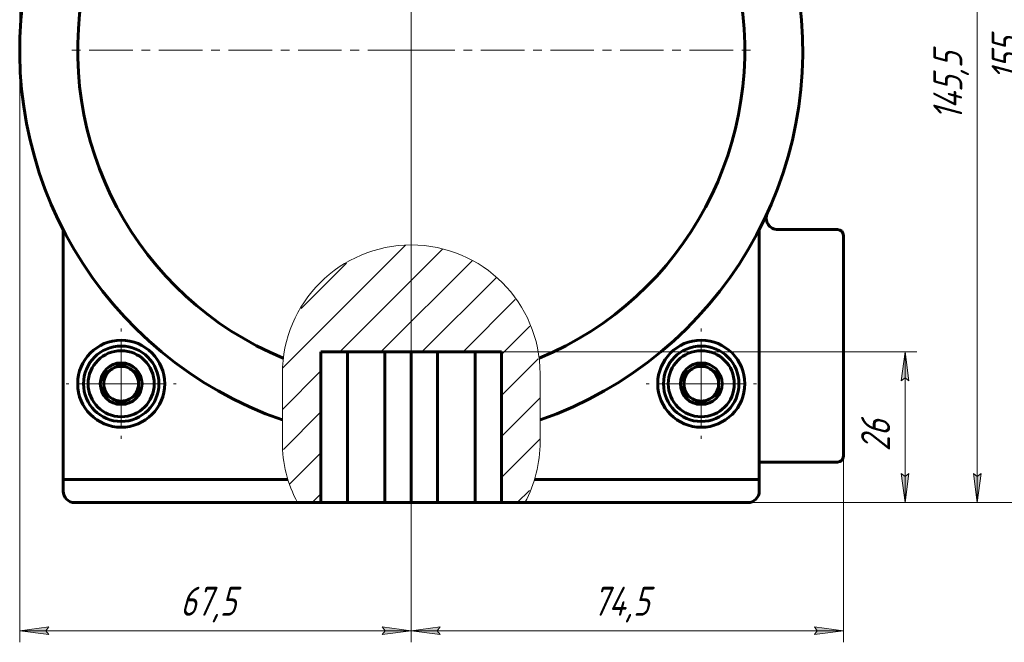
# Model space of a CAD drawing. Header units: millimetres. Extents: x 0 to 841, y 0 to 594.
# Tile 16 of 25: x 575 to 745, y 178 to 285. Entities that reach past the tile are written whole.
import ezdxf

# ---------------------------------------------------------------- set-up
doc = ezdxf.new("R2010")
doc.units = ezdxf.units.MM
for name, pattern in [('K5LT_AXLED', [12, 7.5, -1.5, 1.5, -1.5]), ('K5LT_BASIC', [0]), ('K5LT_THIN', [0]), ('K5LT_THIN_INCLUDED_TO_HATCHING', [0])]:
    doc.linetypes.add(name, pattern=pattern)
doc.layers.add('Системный слой', color=7, linetype='Continuous')
doc.layers.add('Системный слой (1)', color=7, linetype='Continuous', true_color=0x6c6c6c)
doc.styles.add('KDIMTEXTSTYLE', font='txt', dxfattribs={"width": 0.96, "oblique": 15, "height": 5})
doc.styles.add('KTEXTSTYLE', font='txt', dxfattribs={"width": 0.96, "height": 5})
doc.dimstyles.new('KDIMSTYLE (1.00)', dxfattribs={"dimtxt": 5, "dimasz": 1, "dimexe": 2, "dimexo": 0, "dimgap": 1, "dimtad": 1, "dimtxsty": 'KDIMTEXTSTYLE', "dimsah": 1, "dimcen": 0, "dimdle": 1, "dimadec": 0, "dimazin": 0, "dimtfac": 0.667, "dimtmove": 0, "dimatfit": 3, "dimfxl": 1, "dimtvp": 1, "dimtolj": 1, "dimtzin": 0, "dimarcsym": 0})

# ---------------------------------------------------------------- blocks, each defined once
blk = doc.blocks.new('U82')
at = {"layer": 'Системный слой (1)', "color": 150, "linetype": 'K5LT_BASIC', "lineweight": 60, "true_color": 0x0080ff}
for p, q in [((584.93, 201.59), (623.32, 201.59)), ((662.54, 201.59), (700.93, 201.59))]:
    blk.add_line(p, q, dxfattribs=at)
blk = doc.blocks.new('U84')
at = {"layer": 'Системный слой (1)', "color": 150, "linetype": 'K5LT_BASIC', "lineweight": 60, "true_color": 0x0080ff}
for p, q in [((582.93, 205.59), (621.67, 205.59)), ((664.19, 205.59), (702.93, 205.59))]:
    blk.add_line(p, q, dxfattribs=at)
blk = doc.blocks.new('U86')
at = {"layer": 'Системный слой (1)', "color": 7, "linetype": 'K5LT_THIN_INCLUDED_TO_HATCHING', "lineweight": 18}
for p, q in [((620.71, 223.8), (620.71, 212.05)), ((665.15, 212.05), (665.15, 223.8))]:
    blk.add_line(p, q, dxfattribs=at)
for centre, start, end in [((642.93, 223.8), 0, 180), ((642.93, 212.05), 180, 208.0736), ((642.93, 212.05), 331.9264, 0)]:
    blk.add_arc(centre, 22.22, start, end, dxfattribs=at)
blk = doc.blocks.new('U87')
at = {"layer": 'Системный слой (1)', "color": 30, "linetype": 'K5LT_AXLED', "lineweight": 18, "true_color": 0xff8000}
for q in [(592.93, 231.59), (583.43, 222.09), (602.43, 222.09), (592.93, 212.59)]:
    blk.add_line((592.93, 222.09), q, dxfattribs=at)
blk = doc.blocks.new('U89')
at = {"layer": 'Системный слой (1)', "color": 30, "linetype": 'K5LT_AXLED', "lineweight": 18, "true_color": 0xff8000}
for q in [(692.93, 231.59), (683.43, 222.09), (702.43, 222.09), (692.93, 212.59)]:
    blk.add_line((692.93, 222.09), q, dxfattribs=at)
blk = doc.blocks.new('D12')
at = {"layer": 'Системный слой (1)'}
for points in [[(579.93, 397.33), (580.43, 397.99), (575.43, 397.33), (580.43, 396.68)], [(702.93, 397.33), (697.93, 397.99), (698.43, 397.33), (697.93, 396.68)]]:
    blk.add_hatch(color=7, dxfattribs=at).paths.add_polyline_path(points)
at = {"layer": 'Системный слой (1)', "color": 7, "linetype": 'K5LT_THIN', "lineweight": 18}
for p, q in [((575.43, 279.59), (575.43, 399.33)), ((702.93, 324.48), (702.93, 399.33)), ((575.43, 397.33), (580.43, 397.99)), ((580.43, 396.68), (575.43, 397.33)), ((702.93, 397.33), (575.43, 397.33)), ((580.43, 397.99), (579.93, 397.33)), ((579.93, 397.33), (580.43, 396.68)), ((698.43, 397.33), (697.93, 397.99)), ((697.93, 397.99), (702.93, 397.33)), ((702.93, 397.33), (697.93, 396.68)), ((697.93, 396.68), (698.43, 397.33))]:
    blk.add_line(p, q, dxfattribs=at)
blk.add_wipeout([(632.12, 398.33), (632.12, 405.72), (645.68, 405.72), (645.68, 398.33)]).dxf.layer = 'Системный слой (1)'
at = {"layer": 'Системный слой (1)', "color": 7, "insert": (632.12, 404.92), "char_height": 5, "attachment_point": 1, "style": 'KTEXTSTYLE'}
blk.add_mtext('\\fArial|b0|c204|p34;\\H5.0;\\W1.000;\\Q15;\\fGOST Type AU|b0|i0|c204|p34;\\Q15;\\W0.960;127,5', dxfattribs=at)
blk = doc.blocks.new('KDIMARROW_01')
at = {"layer": 'Системный слой'}
blk.add_hatch(color=0, dxfattribs=at).paths.add_polyline_path([(0, 0), (-5, 0.66), (-4.5, 0), (-5, -0.66)])
at = {"layer": 'Системный слой', "color": 0, "linetype": 'K5LT_THIN', "lineweight": 18}
for p, q in [((-4.5, 0), (-5, 0.66)), ((-5, 0.66), (0, 0)), ((0, 0), (-5, -0.66)), ((-5, -0.66), (-4.5, 0))]:
    blk.add_line(p, q, dxfattribs=at)
at = {"layer": 'Системный слой (1)', "color": 0, "linetype": 'K5LT_THIN', "lineweight": 18}
blk.add_line((642.93, 279.59), (641.93, 279.59), dxfattribs=at)
blk = doc.blocks.new('D13')
at = {"layer": 'Системный слой (1)'}
for points in [[(575.43, 179.51), (580.43, 180.17), (579.93, 179.51), (580.43, 178.85)], [(637.93, 178.85), (642.93, 179.51), (637.93, 180.17), (638.43, 179.51)]]:
    blk.add_hatch(color=7, dxfattribs=at).paths.add_polyline_path(points)
at = {"layer": 'Системный слой (1)', "color": 7, "linetype": 'K5LT_THIN', "lineweight": 18}
for p, q in [((575.43, 279.59), (575.43, 177.51)), ((642.93, 279.59), (642.93, 177.51)), ((575.43, 179.51), (580.43, 180.17)), ((580.43, 180.17), (579.93, 179.51)), ((638.43, 179.51), (637.93, 180.17)), ((637.93, 180.17), (642.93, 179.51)), ((580.43, 178.85), (575.43, 179.51)), ((575.43, 179.51), (642.93, 179.51)), ((579.93, 179.51), (580.43, 178.85)), ((642.93, 179.51), (637.93, 178.85)), ((637.93, 178.85), (638.43, 179.51))]:
    blk.add_line(p, q, dxfattribs=at)
blk.add_wipeout([(603.11, 180.51), (603.11, 187.89), (614.77, 187.89), (614.77, 180.51)]).dxf.layer = 'Системный слой (1)'
at = {"layer": 'Системный слой (1)', "color": 7, "insert": (603.11, 187.09), "char_height": 5, "attachment_point": 1, "style": 'KTEXTSTYLE'}
blk.add_mtext('\\fArial|b0|c204|p34;\\H5.0;\\W1.000;\\Q15;\\fGOST Type AU|b0|i0|c204|p34;\\Q15;\\W0.960;67,5', dxfattribs=at)
blk = doc.blocks.new('D14')
at = {"layer": 'Системный слой (1)'}
for points in [[(647.43, 179.51), (647.93, 180.17), (642.93, 179.51), (647.93, 178.85)], [(712.43, 178.85), (717.43, 179.51), (712.43, 180.17), (712.93, 179.51)]]:
    blk.add_hatch(color=7, dxfattribs=at).paths.add_polyline_path(points)
at = {"layer": 'Системный слой (1)', "color": 7, "linetype": 'K5LT_THIN', "lineweight": 18}
for p, q in [((642.93, 279.59), (642.93, 177.51)), ((717.43, 243.11), (717.43, 177.51)), ((642.93, 179.51), (647.93, 180.17)), ((647.93, 180.17), (647.43, 179.51)), ((712.93, 179.51), (712.43, 180.17)), ((712.43, 180.17), (717.43, 179.51)), ((647.93, 178.85), (642.93, 179.51)), ((717.43, 179.51), (642.93, 179.51)), ((647.43, 179.51), (647.93, 178.85)), ((717.43, 179.51), (712.43, 178.85)), ((712.43, 178.85), (712.93, 179.51))]:
    blk.add_line(p, q, dxfattribs=at)
blk.add_wipeout([(674.24, 180.51), (674.24, 187.89), (685.64, 187.89), (685.64, 180.51)]).dxf.layer = 'Системный слой (1)'
at = {"layer": 'Системный слой (1)', "color": 7, "insert": (674.24, 187.09), "char_height": 5, "attachment_point": 1, "style": 'KTEXTSTYLE'}
blk.add_mtext('\\fArial|b0|c204|p34;\\H5.0;\\W1.000;\\Q15;\\fGOST Type AU|b0|i0|c204|p34;\\Q15;\\W0.960;74,5', dxfattribs=at)
blk = doc.blocks.new('D15')
at = {"layer": 'Системный слой (1)'}
for points in [[(741.18, 342.09), (740.52, 347.09), (739.86, 342.09), (740.52, 342.59)], [(740.52, 201.59), (741.18, 206.59), (740.52, 206.09), (739.86, 206.59)]]:
    blk.add_hatch(color=7, dxfattribs=at).paths.add_polyline_path(points)
at = {"layer": 'Системный слой (1)', "color": 7, "linetype": 'K5LT_THIN', "lineweight": 18}
for p, q in [((682.49, 347.09), (742.52, 347.09)), ((739.86, 342.09), (740.52, 347.09)), ((740.52, 347.09), (741.18, 342.09)), ((740.52, 201.59), (740.52, 347.09)), ((740.52, 342.59), (739.86, 342.09)), ((741.18, 342.09), (740.52, 342.59)), ((740.52, 201.59), (739.86, 206.59)), ((739.86, 206.59), (740.52, 206.09)), ((740.52, 206.09), (741.18, 206.59)), ((741.18, 206.59), (740.52, 201.59)), ((666.61, 201.59), (742.52, 201.59))]:
    blk.add_line(p, q, dxfattribs=at)
blk.add_wipeout([(739.52, 267.54), (732.14, 267.54), (732.14, 280.6), (739.52, 280.6)]).dxf.layer = 'Системный слой (1)'
at = {"layer": 'Системный слой (1)', "color": 7, "insert": (732.93, 267.54), "char_height": 5, "attachment_point": 1, "rotation": 90, "style": 'KTEXTSTYLE'}
blk.add_mtext('\\fArial|b0|c204|p34;\\H5.0;\\W1.000;\\Q15;\\fGOST Type AU|b0|i0|c204|p34;\\Q15;\\W0.960;145,5', dxfattribs=at)
blk = doc.blocks.new('D16')
at = {"layer": 'Системный слой (1)'}
for points in [[(751.22, 351.59), (750.56, 356.59), (749.91, 351.59), (750.56, 352.09)], [(750.56, 201.59), (751.22, 206.59), (750.56, 206.09), (749.91, 206.59)]]:
    blk.add_hatch(color=7, dxfattribs=at).paths.add_polyline_path(points)
at = {"layer": 'Системный слой (1)', "color": 7, "linetype": 'K5LT_THIN', "lineweight": 18}
for p, q in [((654.93, 356.59), (752.56, 356.59)), ((749.91, 351.59), (750.56, 356.59)), ((750.56, 356.59), (751.22, 351.59)), ((750.56, 201.59), (750.56, 356.59)), ((750.56, 352.09), (749.91, 351.59)), ((751.22, 351.59), (750.56, 352.09)), ((750.56, 201.59), (749.91, 206.59)), ((749.91, 206.59), (750.56, 206.09)), ((750.56, 206.09), (751.22, 206.59)), ((751.22, 206.59), (750.56, 201.59)), ((666.61, 201.59), (752.56, 201.59))]:
    blk.add_line(p, q, dxfattribs=at)
blk.add_wipeout([(749.56, 274.35), (742.18, 274.35), (742.18, 283.46), (749.56, 283.46)]).dxf.layer = 'Системный слой (1)'
at = {"layer": 'Системный слой (1)', "color": 7, "insert": (742.98, 274.35), "char_height": 5, "attachment_point": 1, "rotation": 90, "style": 'KTEXTSTYLE'}
blk.add_mtext('\\fArial|b0|c204|p34;\\H5.0;\\W1.000;\\Q15;\\fGOST Type AU|b0|i0|c204|p34;\\Q15;\\W0.960;155', dxfattribs=at)
blk = doc.blocks.new('D17')
at = {"layer": 'Системный слой (1)'}
for points in [[(764.16, 381.59), (763.5, 386.59), (762.85, 381.59), (763.5, 382.09)], [(763.5, 201.59), (764.16, 206.59), (763.5, 206.09), (762.85, 206.59)]]:
    blk.add_hatch(color=7, dxfattribs=at).paths.add_polyline_path(points)
at = {"layer": 'Системный слой (1)', "color": 7, "linetype": 'K5LT_THIN', "lineweight": 18}
for p, q in [((649.5, 386.59), (765.5, 386.59)), ((762.85, 381.59), (763.5, 386.59)), ((763.5, 386.59), (764.16, 381.59)), ((763.5, 201.59), (763.5, 386.59)), ((763.5, 382.09), (762.85, 381.59)), ((764.16, 381.59), (763.5, 382.09)), ((763.5, 201.59), (762.85, 206.59)), ((762.85, 206.59), (763.5, 206.09)), ((763.5, 206.09), (764.16, 206.59)), ((764.16, 206.59), (763.5, 201.59)), ((675.73, 201.59), (765.5, 201.59))]:
    blk.add_line(p, q, dxfattribs=at)
blk.add_wipeout([(762.5, 289.15), (755.12, 289.15), (755.12, 298.64), (762.5, 298.64)]).dxf.layer = 'Системный слой (1)'
at = {"layer": 'Системный слой (1)', "color": 7, "insert": (755.92, 289.15), "char_height": 5, "attachment_point": 1, "rotation": 90, "style": 'KTEXTSTYLE'}
blk.add_mtext('\\fArial|b0|c204|p34;\\H5.0;\\W1.000;\\Q15;\\fGOST Type AU|b0|i0|c204|p34;\\Q15;\\W0.960;185', dxfattribs=at)
blk = doc.blocks.new('D18')
at = {"layer": 'Системный слой (1)'}
for points in [[(728.73, 222.59), (728.08, 227.59), (727.42, 222.59), (728.08, 223.09)], [(728.08, 201.59), (728.73, 206.59), (728.08, 206.09), (727.42, 206.59)]]:
    blk.add_hatch(color=7, dxfattribs=at).paths.add_polyline_path(points)
at = {"layer": 'Системный слой (1)', "color": 7, "linetype": 'K5LT_THIN', "lineweight": 18}
for p, q in [((649.79, 227.59), (730.08, 227.59)), ((727.42, 222.59), (728.08, 227.59)), ((728.08, 227.59), (728.73, 222.59)), ((728.08, 201.59), (728.08, 227.59)), ((728.08, 223.09), (727.42, 222.59)), ((728.73, 222.59), (728.08, 223.09)), ((728.08, 201.59), (727.42, 206.59)), ((727.42, 206.59), (728.08, 206.09)), ((728.08, 206.09), (728.73, 206.59)), ((728.73, 206.59), (728.08, 201.59)), ((666.61, 201.59), (730.08, 201.59))]:
    blk.add_line(p, q, dxfattribs=at)
blk.add_wipeout([(727.08, 210.44), (719.69, 210.44), (719.69, 218.41), (727.08, 218.41)]).dxf.layer = 'Системный слой (1)'
at = {"layer": 'Системный слой (1)', "color": 7, "insert": (720.49, 210.44), "char_height": 5, "attachment_point": 1, "rotation": 90, "style": 'KTEXTSTYLE'}
blk.add_mtext('\\fArial|b0|c204|p34;\\H5.0;\\W1.000;\\Q15;\\fGOST Type AU|b0|i0|c204|p34;\\Q15;\\W0.960;26', dxfattribs=at)
blk = doc.blocks.new('U91')
at = {"layer": 'Системный слой (1)', "color": 30, "linetype": 'K5LT_AXLED', "lineweight": 18, "true_color": 0xff8000}
for q in [(642.93, 358.59), (583.43, 279.59), (642.93, 212.59), (702.43, 279.59)]:
    blk.add_line((642.93, 279.59), q, dxfattribs=at)
blk = doc.blocks.new('U92')
at = {"layer": 'Системный слой (1)', "color": 30, "linetype": 'K5LT_AXLED', "lineweight": 18, "true_color": 0xff8000}
for q in [(592.93, 230.59), (584.43, 222.09), (601.43, 222.09), (592.93, 213.59)]:
    blk.add_line((592.93, 222.09), q, dxfattribs=at)
blk = doc.blocks.new('U93')
at = {"layer": 'Системный слой (1)', "color": 30, "linetype": 'K5LT_AXLED', "lineweight": 18, "true_color": 0xff8000}
for q in [(692.93, 230.59), (684.43, 222.09), (701.43, 222.09), (692.93, 213.59)]:
    blk.add_line((692.93, 222.09), q, dxfattribs=at)

msp = doc.modelspace()

# ---------------------------------------------------------------- hatches: boundary and pattern name
at = {"layer": 'Системный слой (1)'}
h = msp.add_hatch(dxfattribs=at)
h.set_pattern_fill('', angle=45, style=0, pattern_type=0)
h.set_pattern_definition([(45, (0, 0), (-3.535534, 3.535534), [])])
h.paths.add_polyline_path([(665.152, 223.797), (664.356, 229.693), (662.024, 235.166), (658.323, 239.824), (653.519, 243.333), (647.956, 245.442), (642.033, 246), (636.175, 244.966), (630.8, 242.414), (626.295, 238.528), (622.983, 233.586), (621.101, 227.943), (620.711, 223.797), (620.711, 212.049), (621.507, 206.153), (623.325, 201.592), (627.375, 201.592), (627.375, 227.592), (658.488, 227.592), (658.488, 201.592), (662.538, 201.592), (664.61, 207.169), (665.152, 212.049)])

# ---------------------------------------------------------------- linework, layer by layer
at = {"layer": 'Системный слой (1)', "color": 150, "linetype": 'K5LT_BASIC', "lineweight": 60, "true_color": 0x0080ff}
for p, q in [((582.931, 248.669), (582.931, 205.592)), ((702.931, 205.592), (702.931, 248.669)), ((716.431, 248.669), (706.127, 248.669)), ((717.431, 209.592), (717.431, 247.669)), ((658.488, 227.592), (627.375, 227.592)), ((627.375, 201.592), (627.375, 227.592)), ((631.931, 227.592), (631.931, 201.592)), ((638.375, 227.592), (638.375, 201.592)), ((642.931, 227.592), (642.931, 201.592)), ((647.488, 227.592), (647.488, 201.592)), ((653.931, 227.592), (653.931, 201.592)), ((658.488, 227.592), (658.488, 201.592)), ((592.931, 225.556), (589.931, 223.824)), ((595.931, 223.824), (592.931, 225.556)), ((692.931, 225.556), (689.931, 223.824)), ((695.931, 223.824), (692.931, 225.556)), ((589.931, 223.824), (589.931, 220.36)), ((595.931, 220.36), (595.931, 223.824)), ((689.931, 223.824), (689.931, 220.36)), ((695.931, 220.36), (695.931, 223.824)), ((589.931, 220.36), (592.931, 218.628)), ((592.931, 218.628), (595.931, 220.36)), ((689.931, 220.36), (692.931, 218.628)), ((692.931, 218.628), (695.931, 220.36)), ((702.931, 208.592), (716.431, 208.592)), ((582.931, 205.592), (582.931, 203.592)), ((702.931, 205.592), (702.931, 203.592)), ((627.375, 201.592), (623.325, 201.592)), ((627.375, 201.592), (631.931, 201.592)), ((631.931, 201.592), (638.375, 201.592)), ((638.375, 201.592), (642.931, 201.592)), ((642.931, 201.592), (647.488, 201.592)), ((647.488, 201.592), (653.931, 201.592)), ((653.931, 201.592), (658.488, 201.592)), ((662.538, 201.592), (658.488, 201.592))]:
    msp.add_line(p, q, dxfattribs=at)
for centre, radius in [((592.931, 222.092), 7.5), ((692.931, 222.092), 7.5), ((592.931, 222.092), 6.5), ((592.931, 222.092), 5.7), ((692.931, 222.092), 6.5), ((692.931, 222.092), 5.7), ((592.931, 222.092), 3.6), ((692.931, 222.092), 3.6)]:
    msp.add_circle(centre, radius, dxfattribs=at)
for centre, radius, start, end in [((642.931, 279.592), 67.5, 289.22009, 250.77991), ((642.931, 279.592), 57.5, 292.55683, 247.44317), ((706.127, 250.669), 2, 155.40746, 270), ((716.431, 247.669), 1, 0, 90), ((592.931, 222.092), 3, 120, 180), ((592.931, 222.092), 3, 90, 120), ((592.931, 222.092), 3, 60, 90), ((592.931, 222.092), 3, 0, 60), ((692.931, 222.092), 3, 120, 180), ((692.931, 222.092), 3, 90, 120), ((692.931, 222.092), 3, 60, 90), ((692.931, 222.092), 3, 0, 60), ((592.931, 222.092), 3, 180, 240), ((592.931, 222.092), 3, 300, 0), ((692.931, 222.092), 3, 180, 240), ((692.931, 222.092), 3, 300, 0), ((592.931, 222.092), 3, 240, 300), ((692.931, 222.092), 3, 240, 300), ((716.431, 209.592), 1, 270, 0), ((584.931, 203.592), 2, 180, 270), ((700.931, 203.592), 2, 270, 0)]:
    msp.add_arc(centre, radius, start, end, dxfattribs=at)

# ---------------------------------------------------------------- block references
at = {"layer": 'Системный слой (1)'}
for name in ['U86', 'U87', 'U89', 'U84', 'U82']:
    msp.add_blockref(name, (0, 0), dxfattribs=at)

# ---------------------------------------------------------------- next in the draw order: dimensions: what is measured, and where the dimension line sits
at = {"layer": 'Системный слой (1)', "color": 7}
dim = msp.add_linear_dim(base=(702.931, 397.334), p1=(575.431, 279.592), p2=(702.931, 324.481), dimstyle='KDIMSTYLE (1.00)', override={"dimexo": 0, "dimpost": '\\fGOST Type AU|b0|c204|p34;\\H5.0;\\W0.960;\\Q15;<>', "dimblk1": 'KDIMARROW_01', "dimblk2": 'KDIMARROW_01', "dimse1": 0, "dimse2": 0, "dimclrt": 7, "dimtol": 1, "dimtp": 0, "dimtm": 0, "dimtdec": 5, "dimtolj": 1}, dxfattribs=at)
dim.commit()
dim.dimension.update_dxf_attribs({"geometry": 'D12', "text_midpoint": (639.181, 397.334), "dimtype": 160})

# ---------------------------------------------------------------- next in the draw order: dimensions: what is measured, and where the dimension line sits
dim = msp.add_linear_dim(base=(575.431, 179.507), p1=(642.931, 279.592), p2=(575.431, 279.592), dimstyle='KDIMSTYLE (1.00)', override={"dimexo": 0, "dimpost": '\\fGOST Type AU|b0|c204|p34;\\H5.0;\\W0.960;\\Q15;<>', "dimblk1": 'KDIMARROW_01', "dimblk2": 'KDIMARROW_01', "dimse1": 0, "dimse2": 0, "dimclrt": 7, "dimtol": 1, "dimtp": 0, "dimtm": 0, "dimtdec": 5, "dimtolj": 1}, dxfattribs=at)
dim.commit()
dim.dimension.update_dxf_attribs({"geometry": 'D13', "text_midpoint": (609.181, 179.507), "dimtype": 160})

# ---------------------------------------------------------------- next in the draw order: block references
at = {"layer": 'Системный слой (1)'}
msp.add_blockref('U92', (0, 0), dxfattribs=at)

# ---------------------------------------------------------------- next in the draw order: dimensions: what is measured, and where the dimension line sits
at = {"layer": 'Системный слой (1)', "color": 7}
dim = msp.add_linear_dim(base=(717.431, 179.507), p1=(642.931, 279.592), p2=(717.431, 243.107), dimstyle='KDIMSTYLE (1.00)', override={"dimexo": 0, "dimpost": '\\fGOST Type AU|b0|c204|p34;\\H5.0;\\W0.960;\\Q15;<>', "dimblk1": 'KDIMARROW_01', "dimblk2": 'KDIMARROW_01', "dimse1": 0, "dimse2": 0, "dimclrt": 7, "dimtol": 1, "dimtp": 0, "dimtm": 0, "dimtdec": 5, "dimtolj": 1}, dxfattribs=at)
dim.commit()
dim.dimension.update_dxf_attribs({"geometry": 'D14', "text_midpoint": (680.181, 179.507), "dimtype": 160})

# ---------------------------------------------------------------- next in the draw order: dimensions: what is measured, and where the dimension line sits
dim = msp.add_linear_dim(base=(740.519, 201.592), p1=(682.492, 347.092), p2=(666.61, 201.592), angle=90, dimstyle='KDIMSTYLE (1.00)', override={"dimexo": 0, "dimpost": '\\fGOST Type AU|b0|c204|p34;\\H5.0;\\W0.960;\\Q15;<>', "dimblk1": 'KDIMARROW_01', "dimblk2": 'KDIMARROW_01', "dimse1": 0, "dimse2": 0, "dimclrt": 7, "dimtol": 1, "dimtp": 0, "dimtm": 0, "dimtdec": 5, "dimtolj": 1}, dxfattribs=at)
dim.commit()
dim.dimension.update_dxf_attribs({"geometry": 'D15', "text_midpoint": (740.519, 274.342), "dimtype": 160})

# ---------------------------------------------------------------- next in the draw order: dimensions: what is measured, and where the dimension line sits
dim = msp.add_linear_dim(base=(750.564, 201.592), p1=(654.928, 356.592), p2=(666.61, 201.592), angle=90, dimstyle='KDIMSTYLE (1.00)', override={"dimexo": 0, "dimpost": '\\fGOST Type AU|b0|c204|p34;\\H5.0;\\W0.960;\\Q15;<>', "dimblk1": 'KDIMARROW_01', "dimblk2": 'KDIMARROW_01', "dimse1": 0, "dimse2": 0, "dimclrt": 7, "dimtol": 1, "dimtp": 0, "dimtm": 0, "dimtdec": 5, "dimtolj": 1}, dxfattribs=at)
dim.commit()
dim.dimension.update_dxf_attribs({"geometry": 'D16', "text_midpoint": (750.564, 279.092), "dimtype": 160})

# ---------------------------------------------------------------- next in the draw order: dimensions: what is measured, and where the dimension line sits
dim = msp.add_linear_dim(base=(763.504, 201.592), p1=(649.502, 386.592), p2=(675.728, 201.592), angle=90, dimstyle='KDIMSTYLE (1.00)', override={"dimexo": 0, "dimpost": '\\fGOST Type AU|b0|c204|p34;\\H5.0;\\W0.960;\\Q15;<>', "dimblk1": 'KDIMARROW_01', "dimblk2": 'KDIMARROW_01', "dimse1": 0, "dimse2": 0, "dimclrt": 7, "dimtol": 1, "dimtp": 0, "dimtm": 0, "dimtdec": 5, "dimtolj": 1}, dxfattribs=at)
dim.commit()
dim.dimension.update_dxf_attribs({"geometry": 'D17', "text_midpoint": (763.504, 294.092), "dimtype": 160})

# ---------------------------------------------------------------- next in the draw order: dimensions: what is measured, and where the dimension line sits
dim = msp.add_linear_dim(base=(728.076, 201.592), p1=(649.794, 227.592), p2=(666.61, 201.592), angle=90, dimstyle='KDIMSTYLE (1.00)', override={"dimexo": 0, "dimpost": '\\fGOST Type AU|b0|c204|p34;\\H5.0;\\W0.960;\\Q15;<>', "dimblk1": 'KDIMARROW_01', "dimblk2": 'KDIMARROW_01', "dimse1": 0, "dimse2": 0, "dimclrt": 7, "dimtol": 1, "dimtp": 0, "dimtm": 0, "dimtdec": 5, "dimtolj": 1}, dxfattribs=at)
dim.commit()
dim.dimension.update_dxf_attribs({"geometry": 'D18', "text_midpoint": (728.076, 214.592), "dimtype": 160})

# ---------------------------------------------------------------- next in the draw order: block references
at = {"layer": 'Системный слой (1)'}
for name in ['U91', 'U93']:
    msp.add_blockref(name, (0, 0), dxfattribs=at)

doc.saveas('drawing.dxf')
